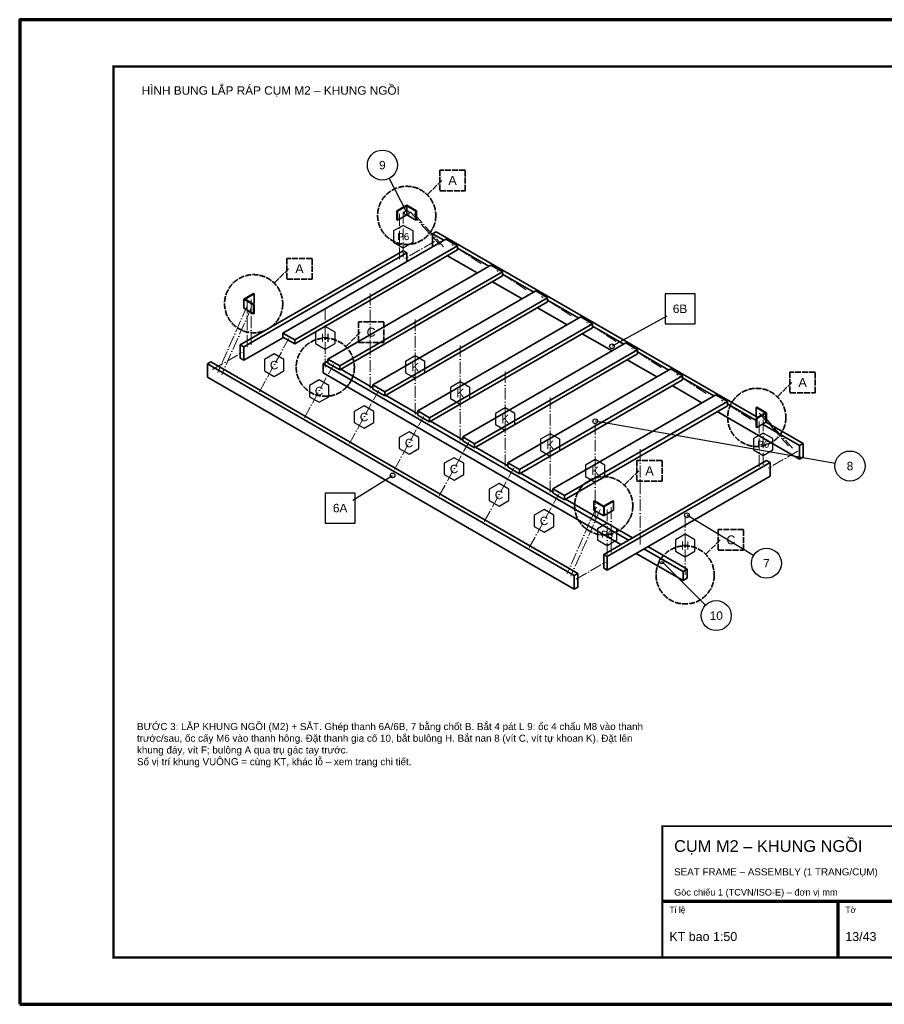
# Model space of a CAD drawing. Header units: millimetres. Extents: x 0 to 2970, y 0 to 2100.
# Tile 1 of 2: x 0 to 1843, y 0 to 2100. Entities that reach past the tile are written whole.
import ezdxf
from ezdxf.enums import TextEntityAlignment as Align

# ---------------------------------------------------------------- set-up
doc = ezdxf.new("R2010")
doc.units = ezdxf.units.MM
doc.header["$LTSCALE"] = 10
doc.linetypes.add('DASHDOT', pattern=[3.556, 2.54, -0.508, 0, -0.508])
doc.linetypes.add('DASHED', pattern=[1.524, 1.27, -0.254])
for name, color, linetype, lineweight in [('0-KHUNG-BANVE', 7, 'CONTINUOUS', 70), ('10-PHU-KIEN', 1, 'CONTINUOUS', 25), ('11-SAT', 1, 'Continuous', 35), ('13-KHOANH-VUNG', 1, 'DASHED', 35), ('4-DUONG-BUNG', 4, 'DASHDOT', 18), ('5-SO-VI-TRI', 7, 'CONTINUOUS', 25), ('6-CHU', 7, 'CONTINUOUS', 25), ('M-M2-SEAT_FRAME', 140, 'CONTINUOUS', 35)]:
    doc.layers.add(name, color=color, linetype=linetype, lineweight=lineweight)
doc.styles.add('VN', font='arial.ttf')

msp = doc.modelspace()

# ---------------------------------------------------------------- linework, layer by layer
at = {"layer": '0-KHUNG-BANVE'}
for p, q in [((1370, 220), (2870, 220)), ((1745, 100), (1745, 220))]:
    msp.add_line(p, q, dxfattribs=at)
msp.add_lwpolyline([(0, 0), (2970, 0), (2970, 2100), (0, 2100)], close=True, dxfattribs=at)
for points, const_width in [([(200, 100), (2870, 100), (2870, 2000), (200, 2000)], 5), ([(1370, 100), (2870, 100), (2870, 380), (1370, 380)], 4)]:
    msp.add_lwpolyline(points, close=True, dxfattribs=dict(at, const_width=const_width))
at = {"layer": '10-PHU-KIEN'}
for points in [[(838.471, 1649.345), (817.686, 1661.345), (796.901, 1649.345), (796.901, 1625.345), (817.686, 1613.345), (838.471, 1625.345)], [(672.191, 1433.553), (651.406, 1445.553), (630.622, 1433.553), (630.622, 1409.553), (651.406, 1397.553), (672.191, 1409.553)], [(563.116, 1375.288), (542.331, 1387.288), (521.547, 1375.288), (521.547, 1351.288), (542.331, 1339.288), (563.116, 1351.288)], [(863.988, 1371.122), (843.203, 1383.122), (822.419, 1371.122), (822.419, 1347.122), (843.203, 1335.122), (863.988, 1347.122)], [(659.014, 1319.921), (638.23, 1331.921), (617.445, 1319.921), (617.445, 1295.921), (638.23, 1283.921), (659.014, 1295.921)], [(959.886, 1315.755), (939.102, 1327.755), (918.317, 1315.755), (918.317, 1291.755), (939.102, 1279.755), (959.886, 1291.755)], [(754.913, 1264.554), (734.128, 1276.554), (713.343, 1264.554), (713.343, 1240.554), (734.128, 1228.554), (754.913, 1240.554)], [(1055.785, 1260.388), (1035, 1272.388), (1014.215, 1260.388), (1014.215, 1236.388), (1035, 1224.388), (1055.785, 1236.388)], [(850.811, 1209.187), (830.026, 1221.187), (809.242, 1209.187), (809.242, 1185.187), (830.026, 1173.187), (850.811, 1185.187)], [(1605.658, 1206.41), (1584.873, 1218.41), (1564.089, 1206.41), (1564.089, 1182.41), (1584.873, 1170.41), (1605.658, 1182.41)], [(1151.683, 1205.021), (1130.898, 1217.021), (1110.114, 1205.021), (1110.114, 1181.021), (1130.898, 1169.021), (1151.683, 1181.021)], [(946.709, 1153.82), (925.925, 1165.82), (905.14, 1153.82), (905.14, 1129.82), (925.925, 1117.82), (946.709, 1129.82)], [(1247.581, 1149.654), (1226.797, 1161.654), (1206.012, 1149.654), (1206.012, 1125.654), (1226.797, 1113.654), (1247.581, 1125.654)], [(1042.608, 1098.453), (1021.823, 1110.453), (1001.039, 1098.453), (1001.039, 1074.453), (1021.823, 1062.453), (1042.608, 1074.453)], [(1138.506, 1043.086), (1117.722, 1055.086), (1096.937, 1043.086), (1096.937, 1019.086), (1117.722, 1007.086), (1138.506, 1019.086)], [(1273.099, 1014.406), (1252.314, 1026.406), (1231.529, 1014.406), (1231.529, 990.406), (1252.314, 978.406), (1273.099, 990.406)], [(1439.378, 990.617), (1418.594, 1002.617), (1397.809, 990.617), (1397.809, 966.617), (1418.594, 954.617), (1439.378, 966.617)]]:
    msp.add_lwpolyline(points, close=True, dxfattribs=at)
at = {"layer": '11-SAT'}
for p, q in [((804.091, 1692.29), (823.752, 1703.641)), ((805.346, 1691.565), (825.007, 1702.916)), ((823.752, 1703.641), (825.007, 1704.365)), ((825.007, 1702.916), (823.752, 1703.641)), ((845.922, 1692.29), (825.007, 1704.365)), ((825.007, 1683.595), (825.007, 1702.916)), ((825.007, 1702.916), (844.667, 1691.565)), ((804.091, 1672.969), (804.091, 1692.29)), ((804.091, 1692.29), (805.346, 1691.565)), ((805.346, 1672.244), (805.346, 1691.565)), ((805.346, 1672.244), (825.007, 1683.595)), ((825.007, 1683.595), (844.667, 1672.244)), ((844.667, 1691.565), (845.922, 1692.29)), ((844.667, 1672.244), (844.667, 1691.565)), ((845.922, 1672.969), (845.922, 1692.29)), ((804.091, 1672.969), (805.346, 1672.244)), ((844.667, 1672.244), (845.922, 1672.969)), ((479.061, 1504.634), (498.722, 1515.985)), ((480.316, 1503.909), (499.977, 1515.26)), ((499.977, 1515.26), (498.722, 1515.985)), ((499.977, 1495.939), (499.977, 1515.26)), ((477.806, 1503.909), (479.061, 1504.634)), ((477.806, 1484.588), (477.806, 1503.909)), ((477.806, 1503.909), (498.722, 1491.833)), ((499.977, 1492.558), (479.061, 1504.634)), ((479.061, 1504.634), (480.316, 1503.909)), ((497.049, 1494.249), (499.977, 1495.939)), ((498.722, 1491.833), (499.977, 1492.558)), ((498.722, 1472.512), (498.722, 1491.833)), ((499.977, 1473.237), (499.977, 1492.558)), ((477.806, 1484.588), (498.722, 1472.512)), ((498.722, 1472.512), (499.977, 1473.237)), ((647.223, 1366.005), (655.59, 1370.835)), ((647.223, 1346.684), (647.223, 1366.005)), ((1298.119, 990.21), (647.223, 1366.005)), ((657.054, 1369.99), (655.59, 1370.835)), ((647.223, 1346.684), (1281.387, 980.549)), ((752.952, 1314.623), (684.244, 1354.292)), ((848.85, 1259.256), (780.142, 1298.925)), ((1571.278, 1273.505), (1570.023, 1272.781)), ((1570.023, 1272.781), (1590.939, 1260.705)), ((1570.023, 1253.46), (1570.023, 1272.781)), ((1589.684, 1261.43), (1570.023, 1250.078)), ((1592.194, 1261.43), (1571.278, 1273.505)), ((1590.939, 1260.705), (1571.278, 1249.354)), ((1590.939, 1260.705), (1589.684, 1261.43)), ((1592.194, 1261.43), (1590.939, 1260.705)), ((1590.939, 1241.384), (1590.939, 1260.705)), ((1592.194, 1242.109), (1592.194, 1261.43)), ((944.749, 1203.889), (876.041, 1243.558)), ((1570.023, 1253.46), (1572.951, 1251.769)), ((1570.023, 1250.078), (1571.278, 1249.354)), ((1570.023, 1230.757), (1570.023, 1250.078)), ((1571.278, 1230.033), (1571.278, 1249.354)), ((1590.939, 1241.384), (1571.278, 1230.033)), ((1592.194, 1242.109), (1590.939, 1241.384)), ((1570.023, 1230.757), (1571.278, 1230.033)), ((1040.647, 1148.522), (971.939, 1188.191)), ((1136.546, 1093.155), (1067.838, 1132.824)), ((1306.486, 995.04), (1163.736, 1077.457)), ((1225.333, 1073.774), (1224.078, 1073.049)), ((1224.078, 1073.049), (1244.993, 1060.973)), ((1224.078, 1053.728), (1224.078, 1073.049)), ((1246.248, 1061.698), (1225.333, 1073.774)), ((1264.654, 1073.774), (1244.993, 1062.423)), ((1265.909, 1073.049), (1246.248, 1061.698)), ((1265.909, 1073.049), (1264.654, 1073.774)), ((1265.909, 1053.728), (1265.909, 1073.049)), ((1224.078, 1053.728), (1244.993, 1041.652)), ((1246.248, 1061.698), (1244.993, 1060.973)), ((1244.993, 1041.652), (1244.993, 1060.973)), ((1246.248, 1042.377), (1246.248, 1061.698)), ((1265.909, 1053.728), (1246.248, 1042.377)), ((1246.248, 1042.377), (1244.993, 1041.652)), ((1414.41, 923.069), (1330.748, 971.372)), ((1422.777, 927.9), (1339.114, 976.202)), ((1314.015, 961.711), (1414.41, 903.748)), ((1414.41, 923.069), (1422.777, 927.9)), ((1422.777, 908.578), (1422.777, 927.9)), ((1414.41, 903.748), (1414.41, 923.069)), ((1414.41, 903.748), (1422.777, 908.578))]:
    msp.add_line(p, q, dxfattribs=at)
at = {"layer": '13-KHOANH-VUNG'}
for p, q in [((869.647, 1727.269), (899.647, 1757.269)), ((543.362, 1538.889), (573.362, 1568.889)), ((696.046, 1403.4), (726.046, 1433.4)), ((1615.918, 1296.409), (1645.918, 1326.409)), ((1289.633, 1108.029), (1319.633, 1138.029)), ((1463.234, 960.464), (1493.234, 990.464))]:
    msp.add_line(p, q, dxfattribs=at)
for points in [[(895.647, 1735.269), (949.647, 1735.269), (949.647, 1779.269), (895.647, 1779.269)], [(569.362, 1546.889), (623.362, 1546.889), (623.362, 1590.889), (569.362, 1590.889)], [(722.046, 1411.4), (776.046, 1411.4), (776.046, 1455.4), (722.046, 1455.4)], [(1641.918, 1304.409), (1695.918, 1304.409), (1695.918, 1348.409), (1641.918, 1348.409)], [(1315.633, 1116.029), (1369.633, 1116.029), (1369.633, 1160.029), (1315.633, 1160.029)], [(1489.234, 968.464), (1543.234, 968.464), (1543.234, 1012.464), (1489.234, 1012.464)]]:
    msp.add_lwpolyline(points, close=True, dxfattribs=at)
for centre in [(825.007, 1682.629), (498.722, 1494.249), (651.406, 1358.76), (1571.278, 1251.769), (1244.993, 1063.389), (1418.594, 915.824)]:
    msp.add_circle(centre, 62, dxfattribs=at)
at = {"layer": '4-DUONG-BUNG'}
for p, q in [((809.32, 1685.648), (809.32, 1579.382)), ((817.686, 1690.478), (817.686, 1584.212)), ((832.327, 1690.478), (895.074, 1620.439)), ((840.693, 1685.648), (903.44, 1615.609)), ((883.989, 1626.839), (821.242, 1590.612)), ((983.652, 1579.442), (920.905, 1620.5)), ((1079.55, 1524.076), (1016.803, 1565.133)), ((747.305, 1313.053), (747.305, 1515.924)), ((485.127, 1498.475), (485.127, 1392.209)), ((493.493, 1503.305), (493.493, 1397.039)), ((1175.449, 1468.709), (1112.702, 1509.766)), ((485.127, 1490.022), (422.38, 1347.529)), ((493.493, 1485.192), (430.746, 1342.699)), ((651.406, 1484.347), (651.406, 1358.76)), ((843.203, 1257.686), (843.203, 1460.557)), ((1271.347, 1413.342), (1208.6, 1454.399)), ((510.958, 1306.532), (573.705, 1420.044)), ((411.294, 1353.929), (474.042, 1390.156)), ((939.102, 1202.319), (939.102, 1405.191)), ((1367.246, 1357.975), (1304.499, 1399.032)), ((606.856, 1251.165), (669.603, 1364.677)), ((1035, 1146.952), (1035, 1349.824)), ((1463.144, 1302.608), (1400.397, 1343.665)), ((702.754, 1195.798), (765.501, 1309.31)), ((1130.898, 1091.585), (1130.898, 1294.457)), ((1559.042, 1247.241), (1496.295, 1288.298)), ((1576.507, 1260.826), (1639.254, 1190.787)), ((798.653, 1140.431), (861.4, 1253.943)), ((1226.797, 1036.218), (1226.797, 1239.09)), ((1576.507, 1242.712), (1576.507, 1136.446)), ((1584.873, 1255.996), (1647.62, 1185.957)), ((1584.873, 1247.543), (1584.873, 1141.277)), ((894.551, 1085.064), (957.298, 1198.576)), ((1322.695, 980.851), (1322.695, 1183.723)), ((1658.706, 1179.557), (1595.958, 1143.33)), ((990.45, 1029.697), (1053.197, 1143.209)), ((1086.348, 974.331), (1149.095, 1087.842)), ((1229.307, 1060.37), (1166.56, 917.877)), ((1237.673, 1055.539), (1174.926, 913.046)), ((1252.314, 1055.539), (1252.314, 949.273)), ((1260.68, 1060.37), (1260.68, 954.104)), ((1418.594, 1041.411), (1418.594, 915.824)), ((1186.011, 906.646), (1248.758, 942.873))]:
    msp.add_line(p, q, dxfattribs=at)
at = {"layer": '5-SO-VI-TRI'}
for p, q in [((787.638, 1761.361), (825.007, 1687.942)), ((1379.73, 1467.934), (1262.667, 1403.379)), ((1738.482, 1153.579), (1226.797, 1243.437)), ((710.224, 1075.299), (794.888, 1128.114)), ((1564.535, 957.361), (1422.358, 1043.101)), ((1462.199, 851.533), (1368.396, 944.805))]:
    msp.add_line(p, q, dxfattribs=at)
for points in [[(1375.752, 1451.387), (1439.752, 1451.387), (1439.752, 1515.387), (1375.752, 1515.387)], [(651.074, 1026.362), (715.074, 1026.362), (715.074, 1090.362), (651.074, 1090.362)]]:
    msp.add_lwpolyline(points, close=True, dxfattribs=at)
for centre, radius in [((773.122, 1789.88), 32), ((825.007, 1687.942), 5), ((1262.667, 1403.379), 5), ((1226.797, 1243.437), 5), ((1770, 1148.044), 32), ((794.888, 1128.114), 5), ((1422.358, 1043.101), 5), ((1591.938, 940.836), 32), ((1368.396, 944.805), 5), ((1484.89, 828.97), 32)]:
    msp.add_circle(centre, radius, dxfattribs=at)
at = {"layer": 'M-M2-SEAT_FRAME'}
for p, q in [((880.224, 1643.504), (887.754, 1647.851)), ((880.224, 1615.851), (880.224, 1643.504)), ((904.172, 1629.677), (880.224, 1643.504)), ((1570.023, 1253.943), (887.754, 1647.851)), ((561.155, 1431.636), (908.356, 1632.092)), ((586.254, 1417.145), (933.454, 1617.602)), ((933.454, 1617.602), (908.356, 1632.092)), ((933.454, 1608.907), (933.454, 1617.602)), ((817.477, 1607.277), (470.277, 1406.821)), ((825.007, 1602.93), (477.806, 1402.473)), ((586.254, 1408.451), (933.454, 1608.907)), ((817.477, 1607.277), (825.007, 1602.93)), ((825.007, 1583.971), (825.007, 1602.93)), ((911.702, 1596.348), (974.972, 1559.82)), ((1000.071, 1574.31), (933.454, 1612.771)), ((657.054, 1376.269), (1004.254, 1576.725)), ((1029.353, 1562.235), (1004.254, 1576.725)), ((682.153, 1361.778), (1029.353, 1562.235)), ((1029.353, 1553.54), (1029.353, 1562.235)), ((1095.969, 1518.943), (1029.353, 1557.404)), ((682.153, 1353.084), (1029.353, 1553.54)), ((1007.6, 1540.981), (1070.87, 1504.453)), ((752.952, 1320.902), (1100.152, 1521.358)), ((1125.251, 1506.868), (1100.152, 1521.358)), ((778.051, 1306.412), (1125.251, 1506.868)), ((778.051, 1297.717), (1125.251, 1498.173)), ((1125.251, 1498.173), (1125.251, 1506.868)), ((1191.868, 1463.576), (1125.251, 1502.037)), ((1103.499, 1485.614), (1166.769, 1449.086)), ((848.85, 1265.535), (1196.051, 1465.992)), ((873.949, 1251.045), (1221.15, 1451.501)), ((1221.15, 1451.501), (1196.051, 1465.992)), ((1221.15, 1442.806), (1221.15, 1451.501)), ((561.155, 1422.942), (561.155, 1431.636)), ((561.155, 1431.636), (586.254, 1417.145)), ((873.949, 1242.35), (1221.15, 1442.806)), ((1199.397, 1430.248), (1262.667, 1393.719)), ((1287.766, 1408.209), (1221.15, 1446.67)), ((477.806, 1373.492), (562.306, 1422.278)), ((561.155, 1422.942), (586.254, 1408.451)), ((586.254, 1408.451), (586.254, 1417.145)), ((944.749, 1210.168), (1291.949, 1410.625)), ((1317.048, 1396.134), (1291.949, 1410.625)), ((470.277, 1406.821), (477.806, 1402.473)), ((470.277, 1377.839), (470.277, 1406.821)), ((477.806, 1373.492), (477.806, 1402.473)), ((969.848, 1195.678), (1317.048, 1396.134)), ((969.848, 1186.983), (1317.048, 1387.439)), ((1317.048, 1387.439), (1317.048, 1396.134)), ((1383.664, 1352.842), (1317.048, 1391.303)), ((400, 1366.246), (407.53, 1370.594)), ((400, 1337.265), (400, 1366.246)), ((1182.246, 914.616), (400, 1366.246)), ((1189.776, 918.964), (407.53, 1370.594)), ((470.277, 1377.839), (477.806, 1373.492)), ((657.054, 1367.575), (657.054, 1376.269)), ((657.054, 1376.269), (682.153, 1361.778)), ((657.054, 1367.575), (682.153, 1353.084)), ((1295.296, 1374.881), (1358.566, 1338.352)), ((682.153, 1353.084), (682.153, 1361.778)), ((1040.647, 1154.801), (1387.847, 1355.258)), ((1412.946, 1340.767), (1387.847, 1355.258)), ((400, 1337.265), (1182.246, 885.635)), ((1065.746, 1140.311), (1412.946, 1340.767)), ((1065.746, 1131.616), (1412.946, 1332.072)), ((1412.946, 1332.072), (1412.946, 1340.767)), ((1479.563, 1297.476), (1412.946, 1335.937)), ((752.952, 1312.208), (752.952, 1320.902)), ((752.952, 1320.902), (778.051, 1306.412)), ((752.952, 1312.208), (778.051, 1297.717)), ((778.051, 1297.717), (778.051, 1306.412)), ((1391.194, 1319.514), (1454.464, 1282.985)), ((1136.546, 1099.434), (1483.746, 1299.891)), ((1161.644, 1084.944), (1508.845, 1285.4)), ((1508.845, 1285.4), (1483.746, 1299.891)), ((1508.845, 1276.705), (1508.845, 1285.4)), ((848.85, 1256.841), (848.85, 1265.535)), ((848.85, 1265.535), (873.949, 1251.045)), ((1161.644, 1076.249), (1508.845, 1276.705)), ((1487.092, 1264.147), (1662.47, 1162.892)), ((1570.023, 1245.248), (1508.845, 1280.57)), ((848.85, 1256.841), (873.949, 1242.35)), ((873.949, 1242.35), (873.949, 1251.045)), ((1670, 1196.221), (1591.357, 1241.626)), ((1662.47, 1191.874), (1583.827, 1237.278)), ((944.749, 1201.474), (944.749, 1210.168)), ((944.749, 1210.168), (969.848, 1195.678)), ((944.749, 1201.474), (969.848, 1186.983)), ((969.848, 1186.983), (969.848, 1195.678)), ((1662.47, 1191.874), (1670, 1196.221)), ((1662.47, 1162.892), (1662.47, 1191.874)), ((1670, 1167.239), (1670, 1196.221)), ((1592.194, 1159.994), (1244.993, 959.538)), ((1599.723, 1155.647), (1252.523, 955.191)), ((1592.194, 1159.994), (1599.723, 1155.647)), ((1599.723, 1126.665), (1599.723, 1155.647)), ((1662.47, 1162.892), (1670, 1167.239)), ((1040.647, 1146.107), (1040.647, 1154.801)), ((1040.647, 1154.801), (1065.746, 1140.311)), ((1040.647, 1146.107), (1065.746, 1131.616)), ((1065.746, 1131.616), (1065.746, 1140.311)), ((1252.523, 926.209), (1599.723, 1126.665)), ((1136.546, 1090.74), (1136.546, 1099.434)), ((1136.546, 1099.434), (1161.644, 1084.944)), ((1136.546, 1090.74), (1161.644, 1076.249)), ((1161.644, 1076.249), (1161.644, 1084.944)), ((1244.993, 959.538), (1252.523, 955.191)), ((1244.993, 930.556), (1244.993, 959.538)), ((1252.523, 926.209), (1252.523, 955.191)), ((1244.993, 930.556), (1252.523, 926.209)), ((1182.246, 914.616), (1189.776, 918.964)), ((1182.246, 885.635), (1182.246, 914.616)), ((1189.776, 889.982), (1189.776, 918.964)), ((1182.246, 885.635), (1189.776, 889.982))]:
    msp.add_line(p, q, dxfattribs=at)

# ---------------------------------------------------------------- texts
at = {"layer": '10-PHU-KIEN', "style": 'VN'}
for s, height, p in [('P6', 15, (817.686, 1637.345)), ('H', 18, (651.406, 1421.553)), ('C', 18, (542.331, 1363.288)), ('K', 18, (843.203, 1359.122)), ('C', 18, (638.23, 1307.921)), ('K', 18, (939.102, 1303.755)), ('C', 18, (734.128, 1252.554)), ('K', 18, (1035, 1248.388)), ('C', 18, (830.026, 1197.187)), ('K', 18, (1130.898, 1193.021)), ('P6', 15, (1584.873, 1194.41)), ('C', 18, (925.925, 1141.82)), ('K', 18, (1226.797, 1137.654)), ('C', 18, (1021.823, 1086.453)), ('C', 18, (1117.722, 1031.086)), ('P6', 15, (1252.314, 1002.406)), ('H', 18, (1418.594, 978.617))]:
    msp.add_text(s, height=height, dxfattribs=at).set_placement(p, align=Align.MIDDLE_CENTER)
at = {"layer": '13-KHOANH-VUNG', "color": 1, "style": 'VN'}
for s, p in [('A', (922.647, 1757.269)), ('A', (596.362, 1568.889)), ('C', (749.046, 1433.4)), ('A', (1668.918, 1326.409)), ('A', (1342.633, 1138.029)), ('C', (1516.234, 990.464))]:
    msp.add_text(s, height=19, dxfattribs=at).set_placement(p, align=Align.MIDDLE_CENTER)
at = {"layer": '5-SO-VI-TRI', "style": 'VN'}
for s, p in [('9', (773.122, 1789.88)), ('6B', (1407.752, 1483.387)), ('8', (1770, 1148.044)), ('6A', (683.074, 1058.362)), ('7', (1591.938, 940.836)), ('10', (1484.89, 828.97))]:
    msp.add_text(s, height=18, dxfattribs=at).set_placement(p, align=Align.MIDDLE_CENTER)
at = {"layer": '6-CHU', "style": 'VN'}
for s, height, p in [('HÌNH BUNG LẮP RÁP CỤM M2 – KHUNG NGỒI', 18, (260, 1940)), ('CỤM M2 – KHUNG NGỒI', 25, (1395, 325)), ('SEAT FRAME – ASSEMBLY (1 TRANG/CỤM)', 15, (1395, 275)), ('Góc chiếu 1 (TCVN/ISO-E) – đơn vị mm', 14, (1395, 232)), ('Tỉ lệ', 13, (1385, 195)), ('Tờ', 13, (1760, 195)), ('KT bao 1:50', 19, (1385, 135)), ('13/43', 19, (1760, 135))]:
    msp.add_text(s, height=height, dxfattribs=at).set_placement(p)
at = {"layer": '6-CHU', "insert": (250, 600), "char_height": 15, "width": 1080, "attachment_point": 1, "style": 'VN'}
msp.add_mtext('BƯỚC 3: LẮP KHUNG NGỒI (M2) + SẮT. Ghép thanh 6A/6B, 7 bằng chốt B. Bắt 4 pát L 9: ốc 4 chấu M8 vào thanh trước/sau, ốc cấy M6 vào thanh hông. Đặt thanh gia cố 10, bắt bulông H. Bắt nan 8 (vít C, vít tự khoan K). Đặt lên khung đáy, vít F; bulông A qua trụ gác tay trước.\\PSố vị trí khung VUÔNG = cùng KT, khác lỗ – xem trang chi tiết.', dxfattribs=at)

doc.saveas('drawing.dxf')
